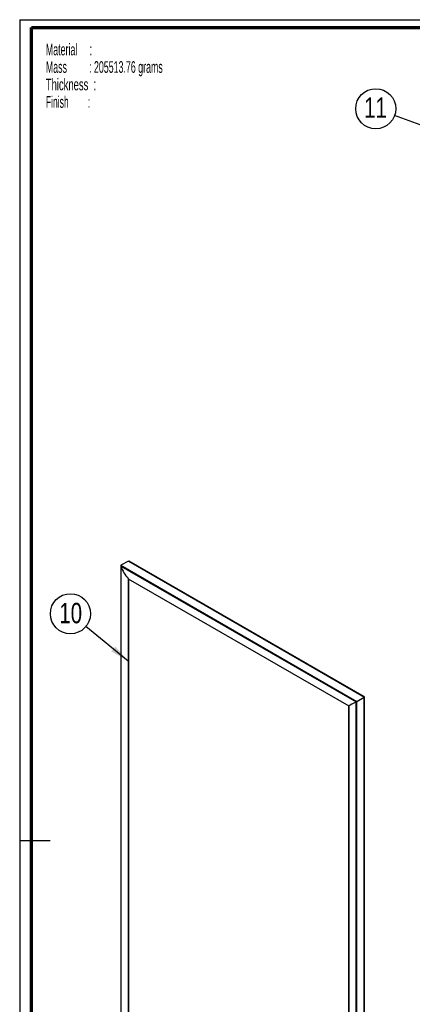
# Paper-space layout 'Exploded view' of a CAD drawing. Header units: millimetres. Extents: x 7 to 203, y 7 to 289.
# Tile 3 of 5: x 7 to 74, y 120 to 289. Entities that reach past the tile are written whole.
import ezdxf

# ---------------------------------------------------------------- set-up
doc = ezdxf.new("R2010")
doc.units = ezdxf.units.MM
for name, color, linetype in [('FORMAT', 7, 'Continuous'), ('LAYER2', 7, 'Continuous'), ('LOGO', 7, 'Continuous')]:
    doc.layers.add(name, color=color, linetype=linetype)
doc.styles.add('SLDTEXTSTYLE1', font='TXT', dxfattribs={"width": 0.75})
doc.styles.add('SLDTEXTSTYLE5', font='TXT', dxfattribs={"width": 0.5675})
doc.styles.add('SLDTEXTSTYLE6', font='TXT', dxfattribs={"width": 0.5665})
doc.styles.add('SLDTEXTSTYLE7', font='TXT', dxfattribs={"width": 0.605})
doc.styles.add('SLDTEXTSTYLE8', font='TXT', dxfattribs={"width": 0.549})
doc.dimstyles.new('SLDDIMSTYLE2', dxfattribs={"dimtxt": 0.18, "dimasz": 3.302, "dimexe": 0, "dimexo": 0.0625, "dimgap": 0, "dimtad": 0, "dimtih": 1, "dimtoh": 1, "dimdec": 0, "dimrnd": 1e-09, "dimzin": 0, "dimdsep": 46, "dimtxsty": 'Standard', "dimsah": 1, "dimcen": 0.09, "dimadec": 0, "dimazin": 0, "dimtfac": 3.302, "dimtdec": 0, "dimtofl": 0, "dimtmove": 0, "dimatfit": 3, "dimfxl": 1, "dimfrac": 2, "dimtolj": 1, "dimtzin": 0, "dimarcsym": 0})
doc.dimstyles.new('SLDDIMSTYLE3', dxfattribs={"dimtxt": 0.18, "dimasz": 1.016, "dimexe": 0, "dimexo": 0.0625, "dimgap": 0, "dimtad": 0, "dimtih": 1, "dimtoh": 1, "dimdec": 0, "dimrnd": 1e-09, "dimzin": 0, "dimdsep": 46, "dimtxsty": 'Standard', "dimblk1": 'DOT', "dimblk2": 'DOT', "dimsah": 1, "dimcen": 0.09, "dimadec": 0, "dimazin": 0, "dimtfac": 1.016, "dimtdec": 0, "dimtofl": 0, "dimtmove": 0, "dimatfit": 3, "dimldrblk": 'DOT', "dimfxl": 1, "dimfrac": 2, "dimtolj": 1, "dimtzin": 0, "dimarcsym": 0})

# ---------------------------------------------------------------- blocks, each defined once
blk = doc.blocks.new('SW_NOTE_0_1')
at = {"layer": 'FORMAT', "color": 0, "char_height": 2, "attachment_point": 1}
for s, insert, style in [('Material     :', (0, 2.58), 'SLDTEXTSTYLE5'), ('Mass         : 205513.76 grams', (0, -0.42), 'SLDTEXTSTYLE6'), ('Thickness  :', (0, -3.42), 'SLDTEXTSTYLE7'), ('Finish        :', (0, -6.42), 'SLDTEXTSTYLE8')]:
    blk.add_mtext(s, dxfattribs=dict(at, insert=insert, style=style))
blk = doc.blocks.new('SW_NOTE_0_11')
at = {"layer": 'LOGO', "color": 0}
blk.add_circle((-2.66, 2.19), 3.44, dxfattribs=at)
at = {"layer": 'LOGO', "color": 0, "insert": (-2.62, 4.06), "char_height": 3.5, "attachment_point": 2, "style": 'SLDTEXTSTYLE1'}
blk.add_mtext('10', dxfattribs=at)
blk = doc.blocks.new('SW_NOTE_0_13')
at = {"layer": 'LOGO', "color": 0}
blk.add_circle((-3.24, 1.18), 3.44, dxfattribs=at)
at = {"layer": 'LOGO', "color": 0, "insert": (-3.28, 3.13), "char_height": 3.5, "attachment_point": 2, "style": 'SLDTEXTSTYLE1'}
blk.add_mtext('11', dxfattribs=at)
blk = doc.blocks.new('_Dot')
at = {"color": 0, "linetype": 'ByBlock', "lineweight": -2}
blk.add_line((-0.5, 0), (-1, 0), dxfattribs=at)
at = {"color": 0, "linetype": 'ByBlock', "const_width": 0.5}
blk.add_lwpolyline([(-0.25, 0, 1), (0.25, 0, 1)], format="xyb", close=True, dxfattribs=at)

psp = doc.layouts.new('Exploded view')

# ---------------------------------------------------------------- linework, layer by layer
at = {"color": 7, "linetype": 'Continuous', "lineweight": 25}
for p, q in [((25.48, 196.13), (24.21, 195.4)), ((25.48, 196.13), (65.91, 172.78)), ((65.98, 172.82), (25.63, 196.11)), ((24.18, 195.32), (24.18, 108.62)), ((24.19, 195.24), (64.5, 171.97)), ((24.19, 195.24), (24.19, 108.63)), ((24.21, 195.4), (64.65, 172.05)), ((25.44, 193.1), (63.28, 171.26)), ((25.44, 193.1), (25.44, 109.35)), ((25.47, 193.08), (63.27, 171.26)), ((25.51, 193.06), (25.51, 109.39)), ((64.65, 172.05), (65.91, 172.78)), ((65.91, 86.02), (65.91, 172.78)), ((65.98, 86.17), (65.98, 172.82)), ((63.27, 171.26), (63.27, 87.54)), ((63.28, 87.51), (63.28, 171.26)), ((64.5, 85.35), (64.5, 171.97)), ((64.65, 85.3), (64.65, 172.05))]:
    psp.add_line(p, q, dxfattribs=at)
at = {"color": 8, "linetype": 'Continuous', "lineweight": 25}
psp.add_line((25.5, 193.06), (25.5, 109.38), dxfattribs=at)
at = {"color": 7, "linetype": 'Continuous', "lineweight": 25, "flags": 128}
psp.add_lwpolyline([(65.91, 172.78), (65.94, 172.8), (65.96, 172.81), (65.97, 172.82), (65.98, 172.82)], dxfattribs=at)
at = {"color": 7, "linetype": 'Continuous', "lineweight": 25}
for centre, major_axis, ratio, start_param, end_param in [((25.63, 195.86), (-0.155, 0.268), 0.577335, 5.497828, 6.283145), ((24.3, 195.24), (-0.088, 0.153), 0.577335, 6.283145, 7.555756), ((26.75, 195.33), (-2.04, 3.54), 0.577335, 1.272571, 1.888507), ((25.47, 193.14), (-0.0354, 0.0612), 0.577335, 1.888507, 2.356235), ((63.32, 171.29), (0.05, 0.0289), 0.00007, 2.673905, 3.141552), ((65.86, 172.75), (2.89, 1.67), 0.00007, 2.057969, 2.673905), ((64.56, 172), (0.125, 0.072), 0.00007, 0.785358, 2.057969)]:
    psp.add_ellipse(centre, major_axis=major_axis, ratio=ratio, start_param=start_param, end_param=end_param, dxfattribs=at)
at = {"layer": 'LAYER2', "lineweight": 70}
for p, q in [((8.85, 9.39), (8.85, 287.7)), ((8.85, 287.7), (201.35, 287.7))]:
    psp.add_line(p, q, dxfattribs=at)
at = {"layer": 'LOGO'}
for p, q in [((6.85, 289.02), (203.35, 289.02)), ((6.85, 289.02), (6.85, 7.39)), ((6.85, 148.2), (12.09, 148.2))]:
    psp.add_line(p, q, dxfattribs=at)

# ---------------------------------------------------------------- block references
at = {"layer": 'FORMAT', "color": 218}
psp.add_blockref('SW_NOTE_0_1', (11.33, 282.32), dxfattribs=at)
at = {"layer": 'LOGO'}
for name, p in [('SW_NOTE_0_13', (71.12, 272.56)), ('SW_NOTE_0_11', (18.21, 184.89))]:
    psp.add_blockref(name, p, dxfattribs=at)

# ---------------------------------------------------------------- leaders
for points, dimstyle in [([(88.5, 266.22), (71.12, 272.56)], 'SLDDIMSTYLE3'), ([(25.44, 178.95), (18.21, 184.89)], 'SLDDIMSTYLE2')]:
    psp.add_leader(points, dimstyle=dimstyle, dxfattribs=at)

doc.saveas('drawing.dxf')
